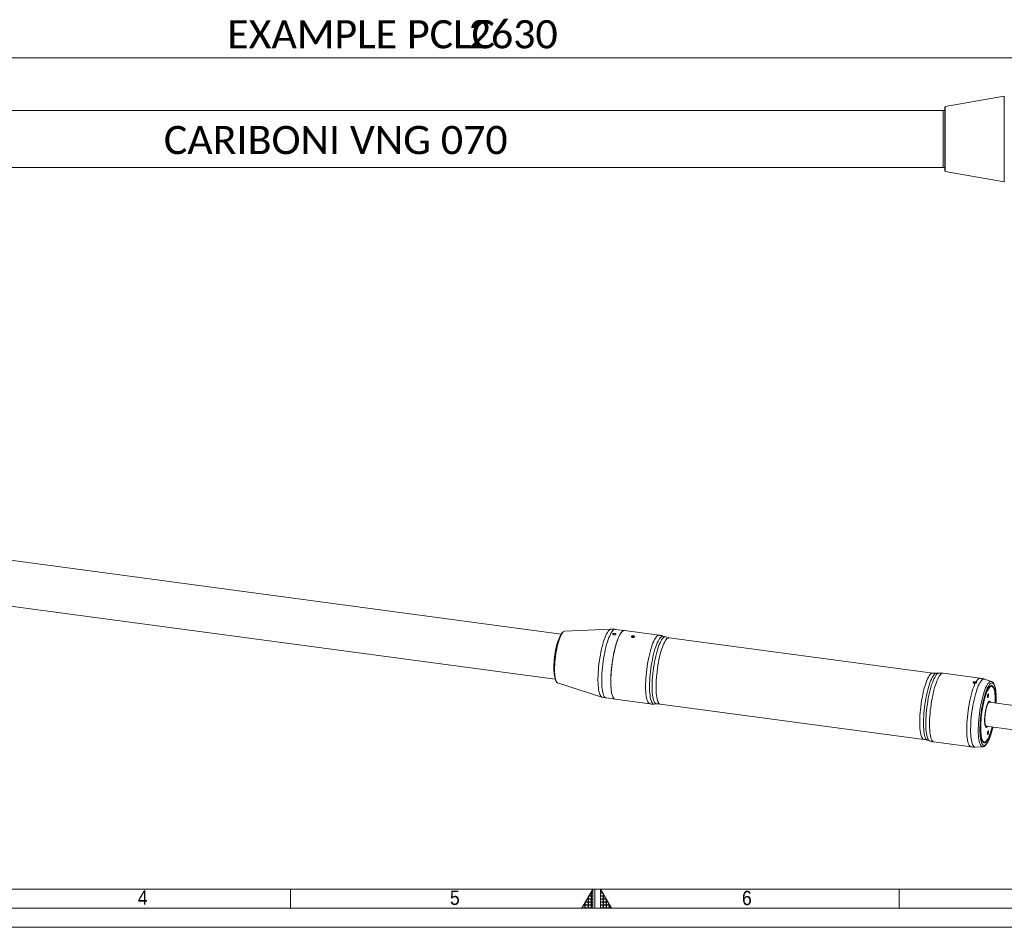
# Model space of a CAD drawing. Header units: millimetres. Extents: x 40 to 3324, y 40 to 2336.
# Tile 2 of 9: x 1075 to 2111, y 40 to 994. Entities that reach past the tile are written whole.
import ezdxf

# ---------------------------------------------------------------- set-up
doc = ezdxf.new("R2010")
doc.units = ezdxf.units.MM
doc.header["$LTSCALE"] = 4
doc.linetypes.add('SLD-Solido', pattern=[0])
doc.styles.add('SLDTEXTSTYLE0', font='GOTHIC.TTF', dxfattribs={"width": 0.913})
doc.styles.add('SLDTEXTSTYLE3', font='CALIBRI.TTF')
doc.styles.add('SLDTEXTSTYLE4', font='CALIBRIB.TTF')
doc.styles.add('SLDTEXTSTYLE5', font='CALIBRIZ.TTF')
doc.dimstyles.new('SLDDIMSTYLE0', dxfattribs={"dimtxt": 29.633333, "dimasz": 10, "dimexe": 0, "dimexo": 0.0625, "dimgap": 7.408333, "dimtad": 1, "dimrnd": 1e-09, "dimzin": 12, "dimdsep": 46, "dimtxsty": 'SLDTEXTSTYLE4', "dimsah": 1, "dimcen": 0.09, "dimadec": 0, "dimazin": 3, "dimtfac": 1, "dimtofl": 0, "dimtmove": 0, "dimatfit": 3, "dimfxl": 0, "dimfrac": 2, "dimtolj": 1, "dimtzin": 12, "dimarcsym": 0})

# ---------------------------------------------------------------- blocks, each defined once
blk = doc.blocks.new('_D_6')
at = {"color": 7, "linetype": 'SLD-Solido', "lineweight": 0}
for p, q in [((145.5, 901.3), (145.5, 958.3)), ((145.5, 954.3), (2775.5, 954.3)), ((2775.5, 901.7), (2775.5, 958.3))]:
    blk.add_line(p, q, dxfattribs=at)
for points in [[(145.5, 954.3), (155.5, 951.3), (155.5, 957.3)], [(2775.5, 954.3), (2765.5, 957.3), (2765.5, 951.3)]]:
    blk.add_solid(points, dxfattribs=at)
at = {"color": 7, "linetype": 'SLD-Solido', "lineweight": 0, "attachment_point": 1, "style": 'SLDTEXTSTYLE3'}
for s, insert, char_height in [('EXAMPLE PCLC ', (1293.5, 993.8), 29.633), ('2630', (1547.4, 993.8), 29.63)]:
    blk.add_mtext(s, dxfattribs=dict(at, insert=insert, char_height=char_height))

msp = doc.modelspace()

# ---------------------------------------------------------------- hatches: boundary and pattern name
at = {"linetype": 'Continuous'}
h = msp.add_hatch(dxfattribs=at)
h.set_pattern_fill('NET', color=8, style=0)
h.paths.add_polyline_path([(1678, 60), (1678, 80), (1666.453, 60)], flags=0)
h = msp.add_hatch(dxfattribs=at)
h.set_pattern_fill('NET', color=8, style=0)
h.paths.add_polyline_path([(1686, 60), (1697.547, 60), (1686, 80)], flags=0)

# ---------------------------------------------------------------- linework, layer by layer
at = {"color": 7, "linetype": 'SLD-Solido', "lineweight": 15}
for p, q in [((2110.602, 913.807), (2048.574, 902.87)), ((2110.602, 913.807), (2110.602, 823.718)), ((2048.574, 902.87), (2047.967, 902.263)), ((2047.967, 835.263), (2047.967, 902.263)), ((2048.574, 902.87), (2048.574, 834.656)), ((2046.487, 898.763), (206.486, 898.763)), ((2046.487, 898.763), (2046.487, 838.763)), ((2047.967, 898.738), (2046.487, 898.738)), ((206.486, 838.763), (2046.487, 838.763)), ((2046.487, 838.788), (2047.967, 838.788)), ((2047.967, 835.263), (2048.574, 834.656)), ((2048.574, 834.656), (2110.602, 823.718)), ((1644.798, 348.375), (224.461, 538.664)), ((218.087, 491.089), (1638.424, 300.8)), ((1697.118, 353.478), (1648.104, 351.224)), ((1711.083, 352.005), (1701.521, 353.286)), ((1747.692, 347.101), (1711.083, 352.005)), ((1646.862, 350.675), (1646.355, 350.266)), ((1719.343, 345.996), (1719.044, 345.438)), ((1719.044, 345.438), (1719.86, 345.03)), ((1720.458, 346.145), (1719.343, 345.996)), ((1719.343, 345.288), (1719.343, 345.996)), ((1719.86, 345.03), (1720.976, 345.179)), ((1721.275, 345.737), (1720.458, 346.145)), ((1720.458, 345.11), (1720.458, 346.145)), ((1720.976, 345.179), (1721.275, 345.737)), ((1754.502, 345.316), (1751.99, 346.127)), ((2035.451, 307.337), (1758.163, 344.487)), ((2041.838, 307.295), (2039.2, 307.173)), ((2085.32, 301.867), (2046.24, 307.103)), ((2097.1, 298.477), (2089.617, 300.893)), ((1639.428, 298.565), (1639.81, 298.037)), ((1640.864, 297.181), (1687.556, 282.105)), ((2078.744, 297.845), (2078.446, 297.287)), ((2078.446, 297.287), (2079.262, 296.879)), ((2079.86, 297.994), (2078.744, 297.845)), ((2078.744, 297.138), (2078.744, 297.845)), ((2079.262, 296.879), (2080.377, 297.028)), ((2080.676, 297.586), (2079.86, 297.994)), ((2079.86, 296.959), (2079.86, 297.994)), ((2080.377, 297.028), (2080.676, 297.586)), ((2098.808, 292.399), (2098.494, 292.833)), ((1691.854, 281.131), (1701.416, 279.85)), ((1701.416, 279.85), (1738.025, 274.945)), ((1742.428, 274.753), (1745.065, 274.874)), ((1748.815, 274.71), (2026.102, 237.561)), ((2095.378, 277.021), (2094.428, 277.53)), ((2094.591, 277.443), (2094.498, 277.594)), ((2327.158, 245.555), (2094.725, 276.695)), ((2090.846, 250.793), (2091.897, 251.034)), ((2091.352, 251.52), (2323.792, 220.379)), ((2029.763, 236.732), (2032.275, 235.921)), ((2036.573, 234.947), (2075.653, 229.712)), ((2080.055, 229.52), (2087.91, 229.881)), ((2090.74, 234.959), (2091.158, 235.296)), ((80, 80), (3284, 80))]:
    msp.add_line(p, q, dxfattribs=at)
at = {"color": 7, "linetype": 'SLD-Solido', "lineweight": 0}
for p, q in [((1360, 60), (1360, 80)), ((1678, 80), (1666.453, 60)), ((1678, 60), (1678, 80)), ((1680, 60), (1680, 80)), ((1686, 60), (1686, 80)), ((1686, 80), (1697.547, 60)), ((2000, 80), (2000, 60)), ((60, 60), (3304, 60)), ((1666.453, 60), (1678, 60)), ((1686, 60), (1697.547, 60)), ((40, 40), (3324, 40))]:
    msp.add_line(p, q, dxfattribs=at)
at = {"color": 7, "linetype": 'SLD-Solido', "lineweight": 15, "flags": 128}
for points in [[(1697.117, 353.478), (1696.468, 353.341), (1695.7, 352.923), (1694.909, 352.23), (1694.1, 351.267), (1693.28, 350.041), (1692.455, 348.563), (1691.632, 346.844), (1690.817, 344.896), (1690.016, 342.737), (1689.236, 340.382), (1688.483, 337.85), (1687.762, 335.16), (1687.08, 332.334), (1686.441, 329.394), (1685.851, 326.363), (1685.315, 323.264), (1684.836, 320.123), (1684.418, 316.962), (1684.065, 313.808), (1683.779, 310.685), (1683.562, 307.617), (1683.417, 304.628), (1683.344, 301.742), (1683.344, 298.981), (1683.417, 296.367), (1683.562, 293.92), (1683.779, 291.66), (1684.065, 289.604), (1684.418, 287.769), (1684.836, 286.167), (1685.315, 284.814), (1685.851, 283.717), (1686.441, 282.888), (1687.08, 282.331), (1687.553, 282.105)], [(1701.521, 353.286), (1701.277, 353.303), (1700.532, 353.162), (1699.756, 352.74), (1698.957, 352.039), (1698.14, 351.066), (1697.312, 349.829), (1696.479, 348.335), (1695.647, 346.599), (1694.824, 344.632), (1694.015, 342.45), (1693.227, 340.071), (1692.466, 337.514), (1691.738, 334.797), (1691.049, 331.942), (1690.404, 328.973), (1689.808, 325.911), (1689.266, 322.781), (1688.782, 319.607), (1688.36, 316.415), (1688.003, 313.229), (1687.714, 310.074), (1687.496, 306.975), (1687.349, 303.956), (1687.275, 301.04), (1687.275, 298.252), (1687.349, 295.611), (1687.496, 293.14), (1687.714, 290.857), (1688.003, 288.78), (1688.36, 286.926), (1688.782, 285.309), (1689.266, 283.941), (1689.808, 282.834), (1690.404, 281.996), (1691.049, 281.433), (1691.738, 281.15), (1691.854, 281.131)], [(1711.083, 352.005), (1710.656, 352.013), (1709.903, 351.801), (1709.122, 351.309), (1708.317, 350.54), (1707.497, 349.5), (1706.667, 348.198), (1705.833, 346.642), (1705.003, 344.847), (1704.183, 342.825), (1703.378, 340.592), (1702.597, 338.167), (1701.843, 335.567), (1701.125, 332.814), (1700.446, 329.929), (1699.813, 326.934), (1699.23, 323.853), (1698.702, 320.709), (1698.234, 317.529), (1697.828, 314.336), (1697.487, 311.155), (1697.216, 308.012), (1697.015, 304.93), (1696.887, 301.935), (1696.831, 299.049), (1696.85, 296.296), (1696.942, 293.696), (1697.107, 291.27), (1697.343, 289.037), (1697.649, 287.014), (1698.023, 285.218), (1698.46, 283.662), (1698.959, 282.358), (1699.515, 281.318), (1700.124, 280.548), (1700.78, 280.055), (1701.416, 279.85)], [(1711.083, 352.005), (1710.84, 352.021), (1710.095, 351.881), (1709.319, 351.458), (1708.52, 350.758), (1707.703, 349.785), (1706.875, 348.547), (1706.042, 347.054), (1705.21, 345.317), (1704.386, 343.351), (1703.578, 341.169), (1702.79, 338.79), (1702.029, 336.232), (1701.301, 333.516), (1700.612, 330.661), (1699.967, 327.691), (1699.371, 324.63), (1698.829, 321.5), (1698.345, 318.326), (1697.923, 315.134), (1697.566, 311.948), (1697.277, 308.793), (1697.059, 305.694), (1696.912, 302.675), (1696.838, 299.759), (1696.838, 296.97), (1696.912, 294.33), (1697.059, 291.859), (1697.277, 289.576), (1697.566, 287.499), (1697.923, 285.645), (1698.345, 284.027), (1698.829, 282.66), (1699.371, 281.553), (1699.967, 280.714), (1700.612, 280.152), (1701.301, 279.869), (1701.416, 279.85)], [(1643.436, 345.738), (1643.117, 345.17), (1642.445, 343.795), (1641.782, 342.193), (1641.134, 340.381), (1640.509, 338.382), (1639.915, 336.219), (1639.358, 333.918), (1638.845, 331.504), (1638.383, 329.007), (1637.976, 326.456), (1637.629, 323.881), (1637.347, 321.311), (1637.132, 318.778), (1636.987, 316.31), (1636.915, 313.937), (1636.915, 311.686), (1636.987, 309.585), (1637.132, 307.657), (1637.347, 305.925), (1637.629, 304.409), (1637.804, 303.702)], [(1643.406, 345.67), (1643.117, 345.153), (1642.446, 343.779), (1641.783, 342.178), (1641.135, 340.368), (1640.511, 338.371), (1639.917, 336.209), (1639.361, 333.91), (1638.849, 331.498), (1638.387, 329.003), (1637.98, 326.454), (1637.634, 323.881), (1637.351, 321.314), (1637.137, 318.782), (1636.992, 316.317), (1636.92, 313.946), (1636.92, 311.697), (1636.992, 309.597), (1637.137, 307.671), (1637.351, 305.94), (1637.634, 304.426), (1637.793, 303.776)], [(1637.325, 311.289), (1637.361, 313.744), (1637.471, 316.31), (1637.653, 318.96), (1637.905, 321.667), (1638.224, 324.4), (1638.608, 327.131), (1639.051, 329.832), (1639.549, 332.473), (1640.098, 335.028), (1640.69, 337.467), (1641.32, 339.766), (1641.982, 341.901), (1642.668, 343.848), (1643.37, 345.588), (1644.082, 347.101), (1644.796, 348.372), (1645.504, 349.386), (1646.2, 350.135), (1646.355, 350.266)], [(1648.104, 351.224), (1648.049, 351.221), (1647.39, 351.023), (1646.704, 350.541), (1645.996, 349.779), (1645.275, 348.746), (1644.548, 347.453), (1643.823, 345.912), (1643.108, 344.141), (1642.41, 342.158), (1641.736, 339.985), (1641.095, 337.644), (1640.491, 335.16), (1639.933, 332.56), (1639.425, 329.871), (1638.974, 327.121), (1638.584, 324.34), (1638.259, 321.557), (1638.002, 318.802), (1637.817, 316.104), (1637.705, 313.491), (1637.668, 310.992)], [(1719.821, 344.956), (1720.33, 344.939), (1720.813, 345.021), (1721.196, 345.189), (1721.422, 345.418), (1721.455, 345.673), (1721.291, 345.914), (1720.955, 346.106), (1720.498, 346.219), (1719.989, 346.235), (1719.506, 346.153), (1719.122, 345.985), (1718.897, 345.756), (1718.863, 345.502), (1719.027, 345.261), (1719.364, 345.069), (1719.821, 344.956)], [(1738.026, 274.945), (1737.734, 275.009), (1737.055, 275.362), (1736.422, 275.994), (1735.839, 276.9), (1735.311, 278.073), (1734.842, 279.504), (1734.436, 281.182), (1734.096, 283.093), (1733.825, 285.223), (1733.624, 287.555), (1733.495, 290.07), (1733.44, 292.75), (1733.459, 295.572), (1733.551, 298.516), (1733.715, 301.557), (1733.952, 304.673), (1734.258, 307.838), (1734.631, 311.028), (1735.069, 314.218), (1735.568, 317.383), (1736.124, 320.498), (1736.732, 323.539), (1737.389, 326.482), (1738.088, 329.304), (1738.825, 331.983), (1739.593, 334.498), (1740.387, 336.829), (1741.2, 338.958), (1742.026, 340.869), (1742.859, 342.546)], [(1751.99, 346.127), (1751.958, 346.137), (1751.247, 346.207), (1750.501, 345.998), (1749.727, 345.511), (1748.931, 344.75), (1748.119, 343.72), (1747.297, 342.43), (1746.472, 340.891), (1745.65, 339.113), (1744.838, 337.111), (1744.042, 334.901), (1743.268, 332.5), (1742.522, 329.927), (1741.81, 327.201), (1741.139, 324.344), (1740.512, 321.379), (1739.935, 318.329), (1739.412, 315.217), (1738.948, 312.069), (1738.546, 308.908), (1738.21, 305.759), (1737.941, 302.647), (1737.742, 299.597), (1737.615, 296.631), (1737.56, 293.774), (1737.578, 291.048), (1737.669, 288.474), (1737.833, 286.073), (1738.067, 283.862), (1738.37, 281.86), (1738.739, 280.081), (1739.173, 278.541), (1739.667, 277.251), (1740.217, 276.22), (1740.819, 275.458), (1741.469, 274.97), (1742.162, 274.76), (1742.428, 274.753)], [(1742.859, 342.546), (1743.691, 343.977), (1744.518, 345.149), (1745.331, 346.054), (1746.124, 346.686), (1746.893, 347.038), (1747.629, 347.108), (1747.693, 347.1)], [(1758.163, 344.487), (1758.162, 344.487), (1757.442, 344.44), (1756.69, 344.112), (1755.913, 343.507), (1755.116, 342.628), (1754.305, 341.484), (1753.489, 340.083), (1752.672, 338.436), (1751.862, 336.557), (1751.065, 334.462), (1750.288, 332.165), (1749.536, 329.688), (1748.816, 327.048), (1748.134, 324.268), (1747.495, 321.37), (1746.904, 318.377), (1746.366, 315.314), (1745.886, 312.204), (1745.466, 309.074), (1745.112, 305.947), (1744.824, 302.851), (1744.607, 299.808), (1744.461, 296.844), (1744.388, 293.983), (1744.388, 291.248), (1744.461, 288.66), (1744.607, 286.241), (1744.824, 284.01), (1745.112, 281.985), (1745.466, 280.183), (1745.886, 278.617), (1746.366, 277.301), (1746.904, 276.245), (1747.495, 275.457), (1748.134, 274.944), (1748.815, 274.71)], [(1749.463, 340.938), (1750.288, 342.354), (1751.107, 343.51), (1751.912, 344.397), (1752.698, 345.009), (1753.457, 345.34), (1754.184, 345.388), (1754.5, 345.316)], [(1745.065, 274.874), (1744.742, 274.888), (1744.053, 275.124), (1743.407, 275.643), (1742.81, 276.438), (1742.267, 277.506), (1741.781, 278.836), (1741.358, 280.417), (1740.999, 282.239), (1740.709, 284.285), (1740.489, 286.539), (1740.342, 288.983), (1740.268, 291.597), (1740.268, 294.361), (1740.342, 297.251), (1740.489, 300.246), (1740.709, 303.32), (1740.999, 306.449), (1741.358, 309.608), (1741.781, 312.771), (1742.267, 315.912), (1742.81, 319.008), (1743.407, 322.032), (1744.053, 324.96), (1744.742, 327.768), (1745.469, 330.435), (1746.229, 332.939), (1747.014, 335.258), (1747.82, 337.376), (1748.638, 339.274), (1749.463, 340.938)], [(1639.428, 298.565), (1639.051, 299.188), (1638.608, 300.235), (1638.224, 301.536), (1637.905, 303.078), (1637.653, 304.844), (1637.471, 306.815), (1637.361, 308.971), (1637.325, 311.289)], [(1637.668, 310.992), (1637.705, 308.632), (1637.817, 306.437), (1638.002, 304.43), (1638.259, 302.632), (1638.584, 301.062), (1638.974, 299.737), (1639.425, 298.672), (1639.933, 297.876), (1640.491, 297.36), (1640.864, 297.181)], [(2026.103, 237.561), (2025.422, 237.795), (2024.783, 238.307), (2024.192, 239.095), (2023.654, 240.151), (2023.173, 241.468), (2022.754, 243.033), (2022.399, 244.836), (2022.112, 246.861), (2021.895, 249.092), (2021.749, 251.511), (2021.675, 254.098), (2021.675, 256.834), (2021.749, 259.695), (2021.895, 262.658), (2022.112, 265.701), (2022.399, 268.798), (2022.754, 271.924), (2023.173, 275.055), (2023.654, 278.164), (2024.192, 281.228), (2024.783, 284.221), (2025.422, 287.119), (2026.104, 289.899), (2026.824, 292.538), (2027.575, 295.016), (2028.353, 297.312), (2029.15, 299.408), (2029.96, 301.287), (2030.777, 302.933), (2031.593, 304.334), (2032.403, 305.479), (2033.2, 306.357), (2033.978, 306.963), (2034.73, 307.291), (2035.449, 307.338), (2035.451, 307.337)], [(2039.2, 307.173), (2038.796, 307.112), (2038.037, 306.781), (2037.251, 306.169), (2036.446, 305.282), (2035.627, 304.125), (2034.802, 302.71), (2033.977, 301.046), (2033.159, 299.148), (2032.353, 297.03), (2031.568, 294.71), (2030.808, 292.207), (2030.081, 289.54), (2029.392, 286.731), (2028.746, 283.803), (2028.149, 280.779), (2027.606, 277.684), (2027.12, 274.542), (2026.696, 271.379), (2026.338, 268.221), (2026.048, 265.092), (2025.828, 262.018), (2025.681, 259.023), (2025.607, 256.133), (2025.607, 253.369), (2025.681, 250.755), (2025.828, 248.311), (2026.048, 246.056), (2026.338, 244.011), (2026.696, 242.189), (2027.12, 240.607), (2027.606, 239.277), (2028.149, 238.21), (2028.746, 237.414), (2029.392, 236.896), (2029.763, 236.732)], [(2032.274, 235.921), (2031.635, 236.26), (2031.009, 236.886), (2030.432, 237.783), (2029.909, 238.945), (2029.445, 240.361), (2029.043, 242.022), (2028.706, 243.914), (2028.438, 246.023), (2028.239, 248.332), (2028.111, 250.822), (2028.057, 253.474), (2028.075, 256.269), (2028.166, 259.183), (2028.329, 262.193), (2028.563, 265.278), (2028.866, 268.411), (2029.236, 271.569), (2029.67, 274.727), (2030.163, 277.86), (2030.714, 280.944), (2031.316, 283.955), (2031.966, 286.868), (2032.658, 289.662), (2033.388, 292.314), (2034.148, 294.804), (2034.934, 297.112), (2035.739, 299.22), (2036.557, 301.112), (2037.381, 302.772)], [(2041.407, 302.548), (2040.574, 300.871), (2039.748, 298.961), (2038.935, 296.831), (2038.141, 294.5), (2037.373, 291.985), (2036.636, 289.306), (2035.937, 286.484), (2035.28, 283.541), (2034.672, 280.5), (2034.116, 277.385), (2033.617, 274.22), (2033.179, 271.03), (2032.806, 267.84), (2032.5, 264.675), (2032.263, 261.559), (2032.098, 258.518), (2032.006, 255.575), (2031.988, 252.752), (2032.043, 250.073), (2032.172, 247.557), (2032.373, 245.225), (2032.644, 243.095), (2032.984, 241.184), (2033.39, 239.506), (2033.859, 238.075), (2034.387, 236.902), (2034.97, 235.996), (2035.603, 235.364), (2036.281, 235.011), (2036.573, 234.947)], [(2037.381, 302.772), (2038.205, 304.188), (2039.023, 305.349), (2039.828, 306.245), (2040.614, 306.87), (2041.375, 307.218), (2041.836, 307.295)], [(2046.24, 307.103), (2046.177, 307.11), (2045.441, 307.04), (2044.672, 306.688), (2043.879, 306.057), (2043.065, 305.151), (2042.239, 303.979), (2041.407, 302.548)], [(2089.617, 300.893), (2089.585, 300.903), (2088.874, 300.974), (2088.128, 300.765), (2087.354, 300.277), (2086.558, 299.516), (2085.746, 298.487), (2084.924, 297.197), (2084.099, 295.657), (2083.277, 293.88), (2082.465, 291.878), (2081.669, 289.668), (2080.895, 287.267), (2080.149, 284.693), (2079.438, 281.967), (2078.766, 279.111), (2078.139, 276.146), (2077.562, 273.096), (2077.04, 269.984), (2076.576, 266.835), (2076.174, 263.674), (2075.837, 260.525), (2075.568, 257.414), (2075.369, 254.363), (2075.242, 251.398), (2075.187, 248.541), (2075.205, 245.815), (2075.297, 243.241), (2075.46, 240.839), (2075.694, 238.628), (2075.997, 236.626), (2076.367, 234.848), (2076.8, 233.307), (2077.294, 232.017), (2077.844, 230.987), (2078.447, 230.225), (2079.097, 229.737), (2079.789, 229.527), (2080.055, 229.52)], [(2080.843, 297.957), (2081.676, 299.28), (2082.499, 300.34), (2083.306, 301.129), (2084.091, 301.64), (2084.847, 301.87), (2085.319, 301.867)], [(2075.653, 229.712), (2075.006, 229.922), (2074.349, 230.42), (2073.74, 231.196), (2073.184, 232.244), (2072.686, 233.556), (2072.249, 235.121), (2071.876, 236.927), (2071.571, 238.959), (2071.337, 241.203), (2071.174, 243.64), (2071.084, 246.251), (2071.068, 249.015), (2071.126, 251.911), (2071.258, 254.916), (2071.462, 258.007), (2071.737, 261.159), (2072.081, 264.347), (2072.491, 267.547), (2072.964, 270.733), (2073.496, 273.88), (2074.083, 276.963), (2074.72, 279.958), (2075.402, 282.843), (2076.125, 285.593), (2076.881, 288.187), (2077.666, 290.606), (2078.474, 292.83), (2079.296, 294.841), (2080.129, 296.623)], [(2079.223, 296.805), (2079.732, 296.789), (2080.215, 296.871), (2080.598, 297.039), (2080.824, 297.267), (2080.857, 297.522), (2080.693, 297.763), (2080.357, 297.955), (2079.899, 298.068), (2079.39, 298.085), (2078.907, 298.003), (2078.524, 297.835), (2078.298, 297.606), (2078.265, 297.351), (2078.429, 297.11), (2078.765, 296.918), (2079.223, 296.805)], [(2087.91, 229.881), (2087.536, 229.903), (2086.859, 230.163), (2086.226, 230.705), (2085.642, 231.525), (2085.113, 232.615), (2084.642, 233.968), (2084.234, 235.571), (2083.892, 237.411), (2083.619, 239.474), (2083.417, 241.742), (2083.287, 244.196), (2083.232, 246.816), (2083.25, 249.58), (2083.343, 252.466), (2083.509, 255.449), (2083.747, 258.504), (2084.055, 261.607), (2084.43, 264.732), (2084.87, 267.852), (2085.371, 270.943), (2085.927, 273.977), (2086.536, 276.931), (2087.192, 279.78), (2087.889, 282.499), (2088.622, 285.067), (2089.384, 287.462), (2090.17, 289.665), (2090.973, 291.657), (2091.785, 293.422), (2092.601, 294.944), (2093.414, 296.212), (2094.216, 297.215), (2095.002, 297.945), (2095.764, 298.395), (2096.497, 298.562), (2097.1, 298.477)], [(2101.293, 275.815), (2101.336, 278.091), (2101.318, 280.6), (2101.226, 282.955), (2101.062, 285.133), (2100.827, 287.114), (2100.523, 288.879), (2100.154, 290.413), (2099.722, 291.701), (2099.232, 292.73), (2098.688, 293.492), (2098.095, 293.979), (2097.459, 294.186), (2096.786, 294.112), (2096.082, 293.758), (2095.353, 293.126), (2094.607, 292.222), (2093.85, 291.056), (2093.09, 289.637), (2092.333, 287.979), (2091.587, 286.098), (2090.859, 284.011), (2090.155, 281.738), (2089.482, 279.3), (2088.846, 276.719), (2088.253, 274.02), (2087.709, 271.228), (2087.218, 268.369), (2086.787, 265.469), (2086.417, 262.556), (2086.114, 259.658), (2085.879, 256.8), (2085.715, 254.01), (2085.623, 251.313), (2085.605, 248.736), (2085.66, 246.301), (2085.788, 244.033), (2085.987, 241.951), (2086.257, 240.075), (2086.594, 238.424), (2086.995, 237.011), (2087.457, 235.851), (2087.974, 234.955), (2088.543, 234.329), (2089.158, 233.982), (2089.814, 233.915), (2090.503, 234.13), (2091.22, 234.624), (2091.959, 235.392), (2092.711, 236.429), (2093.47, 237.723), (2093.47, 237.723)], [(2101.097, 275.842), (2101.131, 278.346), (2101.094, 280.789), (2100.984, 283.072), (2100.801, 285.171), (2100.548, 287.067), (2100.227, 288.741), (2099.84, 290.178), (2099.392, 291.363), (2098.887, 292.285), (2098.33, 292.935), (2097.727, 293.306), (2097.082, 293.396), (2096.402, 293.204), (2095.694, 292.73), (2094.965, 291.981), (2094.221, 290.962), (2093.47, 289.684), (2092.719, 288.16), (2091.976, 286.403), (2091.246, 284.431), (2090.539, 282.262), (2089.859, 279.918), (2089.214, 277.422), (2088.61, 274.796), (2088.053, 272.067), (2087.548, 269.261), (2087.1, 266.405), (2086.714, 263.526), (2086.392, 260.652), (2086.139, 257.811), (2085.956, 255.03), (2085.846, 252.336), (2085.809, 249.754), (2085.846, 247.31), (2085.956, 245.028), (2086.139, 242.928), (2086.392, 241.032), (2086.714, 239.358), (2087.1, 237.922), (2087.548, 236.737), (2088.053, 235.815), (2088.61, 235.165), (2089.214, 234.793), (2089.859, 234.703), (2090.539, 234.896), (2091.246, 235.369), (2091.976, 236.119), (2092.719, 237.138), (2093.47, 238.415), (2093.47, 238.415)], [(2101.937, 275.729), (2101.99, 277.306), (2102.026, 280.015), (2101.99, 282.589), (2101.881, 285.004), (2101.7, 287.24), (2101.448, 289.279), (2101.129, 291.102), (2100.745, 292.695), (2100.298, 294.043), (2099.793, 295.135), (2099.234, 295.962), (2098.626, 296.517), (2097.974, 296.795), (2097.284, 296.794), (2096.561, 296.513), (2095.812, 295.955), (2095.042, 295.125), (2094.26, 294.029), (2093.47, 292.678), (2092.681, 291.083), (2091.898, 289.257), (2091.129, 287.216), (2090.38, 284.978), (2089.657, 282.561), (2088.966, 279.986), (2088.534, 278.22)], [(2093.47, 281.717), (2093.668, 282.218), (2093.836, 282.907), (2093.949, 283.678), (2093.988, 284.415), (2093.949, 285.004), (2093.836, 285.357), (2093.668, 285.419), (2093.47, 285.181), (2093.272, 284.679), (2093.104, 283.991), (2092.992, 283.219), (2092.953, 282.483), (2092.992, 281.894), (2093.104, 281.541), (2093.272, 281.479), (2093.47, 281.717)], [(2096.466, 276.462), (2096.209, 277.1), (2095.843, 277.641), (2095.429, 277.905), (2094.976, 277.887), (2094.491, 277.588), (2093.986, 277.013), (2093.47, 276.174), (2092.955, 275.089), (2092.449, 273.778), (2091.965, 272.27), (2091.511, 270.594), (2091.097, 268.785), (2090.732, 266.88), (2090.422, 264.917), (2090.174, 262.936), (2089.994, 260.978), (2089.884, 259.083), (2089.847, 257.288), (2089.884, 255.632), (2089.994, 254.146), (2090.174, 252.863), (2090.422, 251.807), (2090.732, 251), (2091.097, 250.459), (2091.511, 250.195), (2091.965, 250.212), (2092.449, 250.512), (2092.955, 251.087), (2093.093, 251.287)], [(2095.842, 276.546), (2095.474, 276.961), (2095.059, 277.105), (2094.609, 276.971), (2094.133, 276.562), (2093.642, 275.887), (2093.144, 274.959), (2092.653, 273.799), (2092.177, 272.432), (2091.727, 270.886), (2091.312, 269.195), (2090.942, 267.394), (2090.624, 265.522), (2090.365, 263.619), (2090.17, 261.725), (2090.045, 259.882), (2089.99, 258.127), (2090.009, 256.499), (2090.099, 255.031), (2090.259, 253.757), (2090.487, 252.702), (2090.776, 251.889), (2091.121, 251.335), (2091.514, 251.053), (2091.948, 251.047), (2092.412, 251.32), (2092.469, 251.37)], [(2095.434, 276.6), (2095.259, 276.702), (2094.83, 276.73), (2094.37, 276.475), (2093.887, 275.943), (2093.393, 275.145), (2092.899, 274.1), (2092.417, 272.831), (2091.956, 271.365), (2091.527, 269.737), (2091.14, 267.981), (2090.803, 266.138), (2090.524, 264.249), (2090.309, 262.355), (2090.163, 260.5), (2090.089, 258.724), (2090.089, 257.067), (2090.163, 255.567), (2090.309, 254.256), (2090.524, 253.164), (2090.803, 252.315), (2091.14, 251.729), (2091.527, 251.419), (2091.956, 251.391), (2092.061, 251.425)], [(2085.055, 253.507), (2084.951, 250.794), (2084.914, 248.084), (2084.951, 245.511), (2085.06, 243.096), (2085.241, 240.859), (2085.492, 238.821), (2085.811, 236.997), (2086.196, 235.405), (2086.643, 234.056), (2087.147, 232.964), (2087.706, 232.137), (2088.314, 231.582), (2088.966, 231.305), (2089.657, 231.306), (2090.38, 231.587), (2091.129, 232.145), (2091.898, 232.975), (2092.681, 234.07), (2093.47, 235.421)], [(2090.897, 250.712), (2090.904, 250.719), (2091.026, 250.834)], [(2093.47, 242.919), (2093.668, 243.42), (2093.836, 244.109), (2093.949, 244.88), (2093.988, 245.617), (2093.949, 246.206), (2093.836, 246.559), (2093.668, 246.621), (2093.47, 246.383), (2093.272, 245.881), (2093.104, 245.193), (2092.992, 244.421), (2092.953, 243.685), (2092.992, 243.096), (2093.104, 242.743), (2093.272, 242.681), (2093.47, 242.919)]]:
    msp.add_lwpolyline(points, dxfattribs=at)
at = {"color": 7, "linetype": 'SLD-Solido', "lineweight": 15}
for centre, radius, start, end in [((2225.266, 246.37), 140.393, 166.887665, 177.086239), ((2044.04, 262.441), 54.96, 334.07783, 347.62892), ((2038.077, 264.029), 61.322, 334.597045, 347.388924), ((2032.52, 264.362), 67.472, 334.600226, 348.190884)]:
    msp.add_arc(centre, radius, start, end, dxfattribs=at)
for points, knots in [([(1701.515, 353.261), (1700.912, 353.336), (1699.495, 353.512), (1698.014, 353.555), (1697.154, 353.476), (1697.11, 353.472)], [0, 0, 0, 0, 0.41299027, 0.97006927, 1, 1, 1, 1]), ([(1702.077, 348.01), (1702.01, 347.92), (1701.877, 347.741), (1701.467, 347.525), (1700.957, 347.384), (1700.386, 347.339), (1699.824, 347.397), (1699.333, 347.553), (1698.968, 347.786), (1698.771, 348.067), (1698.763, 348.361), (1698.946, 348.632), (1699.299, 348.85), (1699.782, 348.993), (1700.341, 349.05), (1700.912, 349.017), (1701.432, 348.899), (1701.843, 348.708), (1702.094, 348.462), (1702.161, 348.218), (1702.101, 348.068), (1702.077, 348.01)], [0, 0, 0, 0, 0.05364979, 0.10729821, 0.16098247, 0.21469023, 0.26835897, 0.32198709, 0.37563636, 0.42933555, 0.48303554, 0.53668601, 0.59031394, 0.64398134, 0.6976888, 0.75137433, 0.80501009, 0.85864597, 0.9123316, 0.96603903, 1, 1, 1, 1]), ([(1721.782, 345.37), (1721.753, 345.316), (1721.715, 345.265), (1721.618, 345.165), (1721.559, 345.116), (1721.425, 345.026), (1721.35, 344.984), (1721.185, 344.907), (1721.094, 344.873), (1720.809, 344.784), (1720.596, 344.743), (1720.162, 344.708), (1719.937, 344.714), (1719.619, 344.756), (1719.515, 344.777), (1719.318, 344.827), (1719.225, 344.857), (1719.05, 344.927), (1718.969, 344.967), (1718.824, 345.053), (1718.76, 345.1), (1718.649, 345.2), (1718.604, 345.253), (1718.534, 345.36), (1718.508, 345.416), (1718.479, 345.529), (1718.476, 345.585), (1718.49, 345.696), (1718.508, 345.751), (1718.565, 345.857), (1718.603, 345.908), (1718.701, 346.006), (1718.759, 346.051), (1718.959, 346.177), (1719.128, 346.247), (1719.413, 346.323), (1719.514, 346.344), (1719.722, 346.375), (1719.829, 346.386), (1720.047, 346.397), (1720.159, 346.398), (1720.377, 346.389), (1720.485, 346.38), (1720.7, 346.351), (1720.803, 346.332), (1720.999, 346.285), (1721.094, 346.257), (1721.269, 346.193), (1721.349, 346.158), (1721.493, 346.08), (1721.559, 346.036), (1721.668, 345.946), (1721.714, 345.898), (1721.785, 345.798), (1721.81, 345.746), (1721.853, 345.588), (1721.84, 345.477), (1721.782, 345.37)], [0, 0, 0, 0, 0.03125, 0.03125, 0.0625, 0.0625, 0.09375, 0.09375, 0.125, 0.125, 0.1875, 0.1875, 0.25, 0.25, 0.28125, 0.28125, 0.3125, 0.3125, 0.34375, 0.34375, 0.375, 0.375, 0.40625, 0.40625, 0.4375, 0.4375, 0.46875, 0.46875, 0.5, 0.5, 0.53125, 0.53125, 0.5625, 0.5625, 0.625, 0.625, 0.65625, 0.65625, 0.6875, 0.6875, 0.71875, 0.71875, 0.75, 0.75, 0.78125, 0.78125, 0.8125, 0.8125, 0.84375, 0.84375, 0.875, 0.875, 0.90625, 0.90625, 0.9375, 0.9375, 1, 1, 1, 1]), ([(1752.008, 346.091), (1751.771, 346.176), (1750.727, 346.551), (1749.275, 346.884), (1748.056, 347.026), (1747.688, 347.069)], [0, 0, 0, 0, 0.1709216, 0.74945758, 1, 1, 1, 1]), ([(1758.169, 344.517), (1757.703, 344.579), (1756.486, 344.74), (1755.259, 345.034), (1754.543, 345.305), (1754.525, 345.312)], [0, 0, 0, 0, 0.3765863, 0.98407414, 1, 1, 1, 1]), ([(2039.189, 307.195), (2039.027, 307.181), (2038.094, 307.101), (2036.829, 307.152), (2035.755, 307.321), (2035.455, 307.368)], [0, 0, 0, 0, 0.13246079, 0.75807255, 1, 1, 1, 1]), ([(2046.234, 307.071), (2045.771, 307.137), (2044.494, 307.317), (2043.011, 307.369), (2042.007, 307.288), (2041.823, 307.273)], [0, 0, 0, 0, 0.31686418, 0.87472415, 1, 1, 1, 1]), ([(2089.636, 300.857), (2089.398, 300.943), (2088.354, 301.318), (2086.902, 301.65), (2085.684, 301.793), (2085.316, 301.836)], [0, 0, 0, 0, 0.17095193, 0.74959054, 1, 1, 1, 1]), ([(2080.129, 296.623), (2079.985, 296.595), (2079.834, 296.576), (2079.531, 296.561), (2079.376, 296.565), (2079.079, 296.595), (2078.932, 296.621), (2078.661, 296.692), (2078.535, 296.738), (2078.31, 296.847), (2078.213, 296.908), (2078.052, 297.045), (2077.99, 297.118), (2077.905, 297.269), (2077.883, 297.348), (2077.88, 297.503), (2077.899, 297.581), (2077.978, 297.728), (2078.037, 297.798), (2078.193, 297.926), (2078.287, 297.984), (2078.509, 298.084), (2078.633, 298.126), (2078.901, 298.192), (2079.046, 298.216), (2079.342, 298.244), (2079.497, 298.249), (2079.801, 298.238), (2079.952, 298.223), (2080.242, 298.175), (2080.378, 298.143), (2080.632, 298.06), (2080.745, 298.012), (2080.843, 297.957)], [0, 0, 0, 0, 0.0625, 0.0625, 0.125, 0.125, 0.1875, 0.1875, 0.25, 0.25, 0.3125, 0.3125, 0.375, 0.375, 0.4375, 0.4375, 0.5, 0.5, 0.5625, 0.5625, 0.625, 0.625, 0.6875, 0.6875, 0.75, 0.75, 0.8125, 0.8125, 0.875, 0.875, 0.9375, 0.9375, 1, 1, 1, 1]), ([(2080.129, 296.623), (2080.257, 296.649), (2080.377, 296.681), (2080.601, 296.759), (2080.706, 296.805), (2080.888, 296.906), (2080.968, 296.962), (2081.098, 297.081), (2081.148, 297.144), (2081.218, 297.274), (2081.238, 297.342), (2081.243, 297.475), (2081.23, 297.543), (2081.142, 297.737), (2081.019, 297.858), (2080.843, 297.957)], [0, 0, 0, 0, 0.125, 0.125, 0.25, 0.25, 0.375, 0.375, 0.5, 0.5, 0.625, 0.625, 0.75, 0.75, 1, 1, 1, 1]), ([(2101.977, 275.724), (2101.992, 276.046), (2102.051, 277.283), (2102.085, 279.344), (2102.078, 281.883), (2102, 284.29), (2101.856, 286.556), (2101.643, 288.664), (2101.362, 290.604), (2101.009, 292.367), (2100.58, 293.947), (2100.063, 295.344), (2099.465, 296.492), (2098.796, 297.391), (2098.063, 298.017), (2097.498, 298.374), (2097.171, 298.445), (2097.135, 298.453)], [0, 0, 0, 0, 0.026746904, 0.102769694, 0.178903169, 0.255188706, 0.331683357, 0.4084685, 0.485663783, 0.563449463, 0.642099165, 0.722007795, 0.8035824, 0.874411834, 0.936472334, 0.993011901, 1, 1, 1, 1]), ([(1687.538, 282.141), (1687.785, 282.052), (1688.839, 281.675), (1690.292, 281.343), (1691.501, 281.204), (1691.859, 281.162)], [0, 0, 0, 0, 0.177903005, 0.756083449, 1, 1, 1, 1]), ([(1738.03, 274.976), (1738.534, 274.907), (1739.853, 274.727), (1741.337, 274.678), (1742.302, 274.759), (1742.447, 274.772)], [0, 0, 0, 0, 0.34452211, 0.90115122, 1, 1, 1, 1]), ([(1745.091, 274.843), (1745.44, 274.865), (1746.559, 274.935), (1747.82, 274.873), (1748.7, 274.715), (1748.811, 274.695)], [0, 0, 0, 0, 0.283738, 0.90990251, 1, 1, 1, 1]), ([(2087.867, 229.898), (2087.922, 229.894), (2088.279, 229.867), (2088.929, 230.061), (2089.774, 230.45), (2090.605, 231.08), (2091.451, 231.954), (2092.289, 233.078), (2092.918, 234.109), (2093.398, 234.984), (2093.885, 235.93), (2094.554, 237.383), (2095.332, 239.31), (2096.084, 241.408), (2096.807, 243.663), (2097.499, 246.065), (2098.102, 248.361), (2098.456, 249.898), (2098.605, 250.548)], [0, 0, 0, 0, 0.010563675, 0.067435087, 0.126660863, 0.192314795, 0.266531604, 0.346703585, 0.42179194, 0.443845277, 0.483852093, 0.561979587, 0.639357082, 0.716119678, 0.792462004, 0.868512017, 0.9443554, 1, 1, 1, 1]), ([(2026.099, 237.545), (2026.751, 237.451), (2027.997, 237.27), (2029.185, 236.894), (2029.75, 236.715)], [0, 0, 0, 0, 0.523946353, 1, 1, 1, 1]), ([(2032.276, 235.953), (2032.548, 235.857), (2033.627, 235.474), (2035.074, 235.147), (2036.251, 235.014), (2036.579, 234.978)], [0, 0, 0, 0, 0.19628652, 0.776508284, 1, 1, 1, 1]), ([(2075.656, 229.742), (2076.161, 229.673), (2077.48, 229.494), (2078.965, 229.445), (2079.929, 229.526), (2080.074, 229.538)], [0, 0, 0, 0, 0.34461494, 0.90116522, 1, 1, 1, 1])]:
    msp.add_open_spline(points, degree=3, knots=knots, dxfattribs=at)

# ---------------------------------------------------------------- texts
at = {"color": 7, "linetype": 'Continuous', "lineweight": 0, "attachment_point": 1}
for s, insert, char_height, style in [('CARIBONI VNG 070', (1226.879, 882.599), 29.63333, 'SLDTEXTSTYLE5'), ('4', (1199.526, 78.76), 15.048, 'SLDTEXTSTYLE0'), ('5', (1527.735, 78.617), 15.048, 'SLDTEXTSTYLE0'), ('6', (1834.8, 78.317), 15.048, 'SLDTEXTSTYLE0')]:
    msp.add_mtext(s, dxfattribs=dict(at, insert=insert, char_height=char_height, style=style))

# ---------------------------------------------------------------- dimensions: what is measured, and where the dimension line sits
at = {"color": 7, "linetype": 'SLD-Solido', "lineweight": 0}
dim = msp.add_linear_dim(base=(2775.487, 954.263), p1=(145.487, 897.263), p2=(2775.487, 897.663), text='EXAMPLE PCLC <>', dimstyle='SLDDIMSTYLE0', dxfattribs=at)
dim.commit()
dim.dimension.update_dxf_attribs({"geometry": '_D_6', "text_midpoint": (1460.487, 954.263), "dimtype": 160})

doc.saveas('drawing.dxf')
